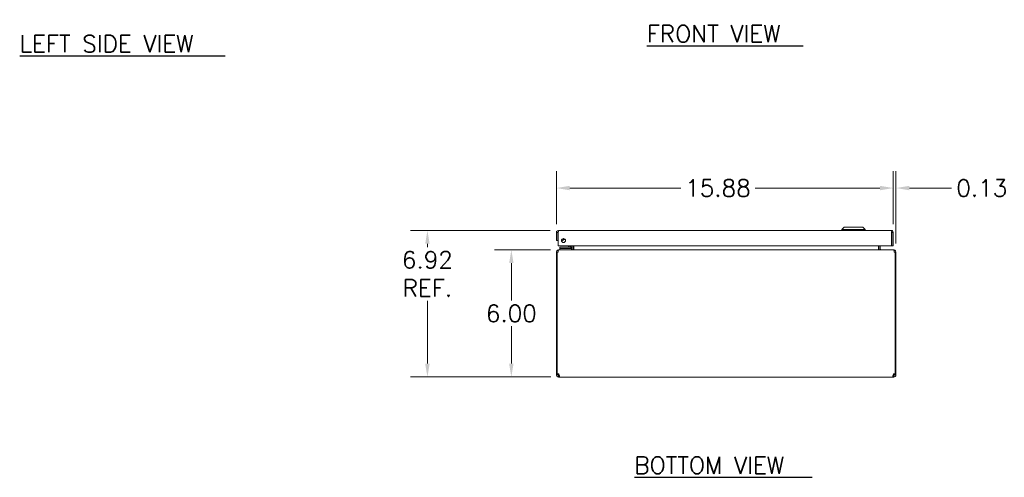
# Model space of a CAD drawing. Header units: inches. Extents: x 6 to 108, y 3 to 70.
# Tile 1 of 15: x 6 to 53, y 3 to 24. Entities that reach past the tile are written whole.
import ezdxf

# ---------------------------------------------------------------- set-up
doc = ezdxf.new("R2010")
doc.units = ezdxf.units.IN
doc.header["$LTSCALE"] = 6.4
doc.header["$MEASUREMENT"] = 0
for name, color, linetype, lineweight in [('Dimension (ANSI)', 7, 'Continuous', 5), ('Symbol (ANSI)', 7, 'Continuous', 5), ('Visible (ANSI)', 7, 'Continuous', 5)]:
    doc.layers.add(name, color=color, linetype=linetype, lineweight=lineweight)
doc.styles.add('Note Text (ANSI)', font='RomanS.shx')
doc.styles.add('Text Style167', font='RomanS.shx')
doc.dimstyles.new('Default (ANSI)', dxfattribs={"dimscale": 6.4, "dimtxt": 0.125, "dimasz": 0.098425, "dimexe": 0.125, "dimexo": 0.0625, "dimgap": 0.031496, "dimtad": 0, "dimtih": 1, "dimtoh": 1, "dimrnd": 1e-08, "dimzin": 0, "dimdsep": 46, "dimtxsty": 'Note Text (ANSI)', "dimcen": 0.09, "dimdle": 0.393701, "dimclrd": 256, "dimclre": 256, "dimclrt": 256, "dimadec": 0, "dimazin": 0, "dimtfac": 0.96, "dimtofl": 0, "dimtmove": 0, "dimatfit": 3, "dimfxl": 1, "dimtolj": 1, "dimtzin": 4, "dimlwd": -1, "dimlwe": -1, "dimarcsym": 0})

# ---------------------------------------------------------------- blocks, each defined once
blk = doc.blocks.new('*D19')
at = {"layer": 'Defpoints', "color": 0, "transparency": 16777216}
for p in [(29.633, 13.256), (31.871, 13.256), (31.893, 7.256)]:
    blk.add_point(p, dxfattribs=at)
at = {"layer": 'Dimension (ANSI)', "transparency": 16777216}
for p, q in [((31.471, 13.256), (28.833, 13.256)), ((29.633, 12.626), (29.633, 10.857)), ((29.633, 7.886), (29.633, 9.654)), ((31.493, 7.256), (28.833, 7.256))]:
    blk.add_line(p, q, dxfattribs=at)
for points in [[(29.528, 12.626), (29.738, 12.626), (29.633, 13.256)], [(29.528, 7.886), (29.738, 7.886), (29.633, 7.256)]]:
    blk.add_solid(points, dxfattribs=at)
at = {"layer": 'Dimension (ANSI)', "transparency": 16777216, "insert": (29.633, 10.256), "char_height": 0.8, "attachment_point": 5, "style": 'Note Text (ANSI)'}
blk.add_mtext('\\A1;6.00', dxfattribs=at)
blk = doc.blocks.new('*D20')
at = {"layer": 'Defpoints', "color": 0, "transparency": 16777216}
for p in [(25.678, 14.173), (31.86, 14.173), (31.893, 7.256)]:
    blk.add_point(p, dxfattribs=at)
at = {"layer": 'Dimension (ANSI)', "transparency": 16777216}
for p, q in [((31.46, 14.173), (24.878, 14.173)), ((25.678, 13.543), (25.678, 13.384)), ((25.678, 7.886), (25.678, 10.848)), ((31.493, 7.256), (24.878, 7.256))]:
    blk.add_line(p, q, dxfattribs=at)
for points in [[(25.573, 13.543), (25.783, 13.543), (25.678, 14.173)], [(25.573, 7.886), (25.783, 7.886), (25.678, 7.256)]]:
    blk.add_solid(points, dxfattribs=at)
at = {"layer": 'Dimension (ANSI)', "transparency": 16777216, "insert": (25.678, 12.116), "char_height": 0.8, "attachment_point": 5, "style": 'Note Text (ANSI)'}
blk.add_mtext('\\A1;6.92{\\PREF.}', dxfattribs=at)
blk = doc.blocks.new('*D21')
at = {"layer": 'Defpoints', "color": 0, "transparency": 16777216}
for p in [(47.63, 16.168), (31.755, 14.068), (47.63, 14.068)]:
    blk.add_point(p, dxfattribs=at)
at = {"layer": 'Dimension (ANSI)', "transparency": 16777216}
for p, q in [((31.755, 14.468), (31.755, 16.968)), ((47.63, 14.468), (47.63, 16.968)), ((32.385, 16.168), (37.624, 16.168)), ((47, 16.168), (41.113, 16.168))]:
    blk.add_line(p, q, dxfattribs=at)
for points in [[(32.385, 16.273), (32.385, 16.063), (31.755, 16.168)], [(47, 16.273), (47, 16.063), (47.63, 16.168)]]:
    blk.add_solid(points, dxfattribs=at)
at = {"layer": 'Dimension (ANSI)', "transparency": 16777216, "insert": (39.368, 16.168), "char_height": 0.8, "attachment_point": 5, "style": 'Note Text (ANSI)'}
blk.add_mtext('\\A1;15.88', dxfattribs=at)
blk = doc.blocks.new('*D22')
at = {"layer": 'Defpoints', "color": 0, "transparency": 16777216}
for p in [(47.755, 16.168), (47.63, 14.068), (47.755, 13.15)]:
    blk.add_point(p, dxfattribs=at)
at = {"layer": 'Dimension (ANSI)', "transparency": 16777216}
for p, q in [((47.63, 14.468), (47.63, 16.968)), ((47.755, 13.55), (47.755, 16.968)), ((47, 16.168), (46.37, 16.168)), ((48.385, 16.168), (50.379, 16.168))]:
    blk.add_line(p, q, dxfattribs=at)
for points in [[(47, 16.273), (47, 16.063), (47.63, 16.168)], [(48.385, 16.273), (48.385, 16.063), (47.755, 16.168)]]:
    blk.add_solid(points, dxfattribs=at)
at = {"layer": 'Dimension (ANSI)', "transparency": 16777216, "insert": (51.799, 16.168), "char_height": 0.8, "attachment_point": 5, "style": 'Note Text (ANSI)'}
blk.add_mtext('\\A1;0.13', dxfattribs=at)

msp = doc.modelspace()

# ---------------------------------------------------------------- linework, layer by layer
at = {"layer": 'Symbol (ANSI)', "lineweight": 30}
for p, q in [((36.0148, 22.8751), (43.3828, 22.8751)), ((6.467, 22.4027), (16.1501, 22.4027)), ((35.4305, 2.5232), (43.8068, 2.5232))]:
    msp.add_line(p, q, dxfattribs=at)
at = {"layer": 'Visible (ANSI)'}
for p, q in [((31.7546, 14.0679), (31.7546, 13.6932)), ((31.8286, 14.0679), (31.7546, 14.0679)), ((31.8286, 14.0679), (31.8286, 13.6932)), ((31.8397, 13.4432), (31.8397, 14.0679)), ((31.8599, 14.1732), (47.5244, 14.1732)), ((45.3216, 14.3306), (45.2035, 14.2125)), ((45.2035, 14.2125), (46.3058, 14.2125)), ((45.2035, 14.2125), (45.2035, 14.1732)), ((45.3216, 14.3306), (46.1877, 14.3306)), ((46.1877, 14.3306), (46.3058, 14.2125)), ((46.3058, 14.2125), (46.3058, 14.1732)), ((47.5446, 14.0679), (47.5446, 13.4432)), ((47.5556, 14.0679), (47.5556, 13.4432)), ((47.5556, 14.0679), (47.6296, 14.0679)), ((47.6296, 13.4432), (47.6296, 14.0679)), ((31.7546, 13.6932), (31.8286, 13.6932)), ((31.7916, 13.1504), (31.7546, 13.1504)), ((31.7546, 13.1504), (31.7546, 7.4004)), ((31.8397, 13.1504), (31.7916, 13.1504)), ((31.7916, 7.3894), (31.7916, 13.1504)), ((47.5446, 13.4432), (31.8397, 13.4432)), ((31.8709, 13.2557), (31.8599, 13.2557)), ((31.8599, 13.2489), (31.8599, 13.2557)), ((31.8709, 13.2557), (47.6383, 13.2557)), ((32.0456, 13.3767), (31.9206, 13.3767)), ((31.9206, 13.3177), (31.9206, 13.3767)), ((31.9206, 13.3177), (32.0456, 13.3177)), ((31.9206, 13.3177), (31.9206, 13.2557)), ((31.9206, 13.3177), (32.0456, 13.3177)), ((32.3976, 13.3767), (32.0456, 13.3767)), ((32.0456, 13.3177), (32.3976, 13.3177)), ((32.4706, 13.3177), (32.0456, 13.3177)), ((32.3192, 13.3914), (32.371, 13.4432)), ((32.4246, 13.4432), (32.4246, 13.4037)), ((32.4706, 13.2557), (32.4706, 13.3177)), ((32.4836, 13.4037), (32.4836, 13.4432)), ((32.4931, 13.2869), (32.4931, 13.4432)), ((32.5671, 13.2869), (32.5671, 13.4432)), ((32.5782, 13.2869), (32.5782, 13.4432)), ((46.9311, 13.2869), (46.9311, 13.4432)), ((46.9421, 13.4432), (46.9421, 13.2869)), ((47.0161, 13.2869), (47.0161, 13.4432)), ((47.5556, 13.4432), (47.6296, 13.4432)), ((47.6494, 13.2557), (47.6383, 13.2557)), ((47.6494, 13.2489), (47.6494, 13.2557)), ((47.7176, 13.1504), (47.6696, 13.1504)), ((47.7546, 13.1504), (47.7176, 13.1504)), ((47.7176, 13.1504), (47.7176, 7.3894)), ((47.7546, 7.4004), (47.7546, 13.1504)), ((31.7546, 7.4004), (31.7916, 7.4004)), ((31.7546, 7.3609), (31.7546, 7.4004)), ((31.7546, 7.3609), (31.8212, 7.3609)), ((31.8212, 7.3609), (31.8286, 7.3609)), ((31.8244, 7.4004), (31.8286, 7.4004)), ((31.8286, 7.4006), (31.8286, 7.4004)), ((31.8286, 7.4004), (31.8286, 7.3609)), ((31.8599, 7.2557), (31.8599, 7.3297)), ((31.8599, 7.3297), (31.8926, 7.3297)), ((31.8926, 7.2557), (31.8599, 7.2557)), ((31.8926, 7.2557), (31.8926, 7.3297)), ((47.6167, 7.2557), (31.8926, 7.2557)), ((47.6167, 7.3297), (47.6167, 7.2557)), ((47.6167, 7.3297), (47.6494, 7.3297)), ((47.6494, 7.2557), (47.6167, 7.2557)), ((47.6494, 7.3297), (47.6494, 7.2557)), ((47.6806, 7.4004), (47.6806, 7.4006)), ((47.6806, 7.4004), (47.6849, 7.4004)), ((47.6806, 7.3609), (47.6806, 7.4004)), ((47.6806, 7.3609), (47.688, 7.3609)), ((47.688, 7.3609), (47.7546, 7.3609)), ((47.7176, 7.4004), (47.7546, 7.4004)), ((47.7546, 7.4004), (47.7546, 7.3609))]:
    msp.add_line(p, q, dxfattribs=at)
msp.add_circle((32.0897, 13.6932), 0.094, dxfattribs=at)
for centre, radius, start, end in [((32.0146, 13.8492), 0.1526, 262.90981, 328.47747), ((32.0146, 13.8492), 0.0935, 273.03953, 318.34776), ((31.8599, 13.1504), 0.0313, 128.23366, 180), ((32.2839, 13.4267), 0.05, 270, 315), ((32.3976, 13.4037), 0.086, 270, 0), ((32.3976, 13.4037), 0.0269, 270, 0), ((32.4619, 13.2869), 0.1052, 352.06907, 0), ((47.0474, 13.2869), 0.1053, 180, 187.93093), ((47.6494, 13.1504), 0.0313, 0, 51.76634), ((31.8295, 7.3306), 0.07, 25.69955, 122.77545), ((47.6797, 7.3306), 0.07, 57.22455, 154.30045)]:
    msp.add_arc(centre, radius, start, end, dxfattribs=at)
for points, knots in [([(31.8599, 14.1732), (31.8215, 14.1732), (31.7839, 14.1503), (31.7663, 14.1161), (31.7587, 14.1013), (31.7546, 14.0846), (31.7546, 14.0679)], [0, 0, 0, 0, 1.0950581, 1.0950581, 1.0950581, 1.5707963, 1.5707963, 1.5707963, 1.5707963]), ([(31.8432, 14.0939), (31.8353, 14.0887), (31.8296, 14.0801), (31.8288, 14.0706), (31.8287, 14.0697), (31.8286, 14.0688), (31.8286, 14.0679)], [0.57367433, 0.57367433, 0.57367433, 0.57367433, 1.48347479, 1.48347479, 1.48347479, 1.57079633, 1.57079633, 1.57079633, 1.57079633]), ([(31.8397, 14.0679), (31.8444, 14.1063), (31.8491, 14.1439), (31.8538, 14.1615), (31.8558, 14.1691), (31.8578, 14.1732), (31.8599, 14.1732)], [0, 0, 0, 0, 1.0950581, 1.0950581, 1.0950581, 1.5707963, 1.5707963, 1.5707963, 1.5707963]), ([(47.5244, 14.1732), (47.5291, 14.1732), (47.5338, 14.1503), (47.5385, 14.1161), (47.5405, 14.1013), (47.5426, 14.0846), (47.5446, 14.0679)], [0, 0, 0, 0, 1.0950581, 1.0950581, 1.0950581, 1.5707963, 1.5707963, 1.5707963, 1.5707963]), ([(47.6296, 14.0679), (47.6296, 14.1063), (47.6067, 14.1439), (47.5726, 14.1615), (47.5578, 14.1691), (47.5411, 14.1732), (47.5244, 14.1732)], [0, 0, 0, 0, 1.0950581, 1.0950581, 1.0950581, 1.5707963, 1.5707963, 1.5707963, 1.5707963]), ([(47.5411, 14.0939), (47.549, 14.0887), (47.5547, 14.0801), (47.5555, 14.0706), (47.5556, 14.0697), (47.5556, 14.0688), (47.5556, 14.0679)], [0.57367433, 0.57367433, 0.57367433, 0.57367433, 1.48347479, 1.48347479, 1.48347479, 1.57079633, 1.57079633, 1.57079633, 1.57079633]), ([(31.8599, 13.2557), (31.823, 13.2557), (31.7869, 13.2347), (31.7686, 13.2027), (31.7595, 13.1869), (31.7546, 13.1687), (31.7546, 13.1504)], [-1.5707963, -1.5707963, -1.5707963, -1.5707963, -0.5201457, -0.5201457, -0.5201457, 0, 0, 0, 0]), ([(31.8397, 13.1504), (31.8397, 13.1873), (31.8459, 13.2234), (31.8554, 13.2417), (31.8601, 13.2508), (31.8655, 13.2557), (31.8709, 13.2557)], [0, 0, 0, 0, 1.0506506, 1.0506506, 1.0506506, 1.5707963, 1.5707963, 1.5707963, 1.5707963]), ([(32.4931, 13.2869), (32.4931, 13.2752), (32.4859, 13.2637), (32.4753, 13.2587), (32.4738, 13.258), (32.4722, 13.2574), (32.4706, 13.2569)], [-3.1415927, -3.1415927, -3.1415927, -3.1415927, -2.0128023, -2.0128023, -2.0128023, -1.8545904, -1.8545904, -1.8545904, -1.8545904]), ([(32.5782, 13.2869), (32.5782, 13.2752), (32.5538, 13.2637), (32.518, 13.2587), (32.5039, 13.2567), (32.4884, 13.2557), (32.4729, 13.2557)], [-3.1415927, -3.1415927, -3.1415927, -3.1415927, -2.0128023, -2.0128023, -2.0128023, -1.5707963, -1.5707963, -1.5707963, -1.5707963]), ([(46.9311, 13.2869), (46.9311, 13.2752), (46.9555, 13.2637), (46.9913, 13.2587), (47.0053, 13.2567), (47.0208, 13.2557), (47.0363, 13.2557)], [-3.1415927, -3.1415927, -3.1415927, -3.1415927, -2.0128023, -2.0128023, -2.0128023, -1.5707963, -1.5707963, -1.5707963, -1.5707963]), ([(47.0161, 13.2869), (47.0161, 13.2752), (47.0234, 13.2637), (47.034, 13.2587), (47.0382, 13.2567), (47.0428, 13.2557), (47.0474, 13.2557)], [-3.1415927, -3.1415927, -3.1415927, -3.1415927, -2.0128023, -2.0128023, -2.0128023, -1.5707963, -1.5707963, -1.5707963, -1.5707963]), ([(47.6383, 13.2557), (47.6493, 13.2557), (47.66, 13.2347), (47.6655, 13.2027), (47.6682, 13.1869), (47.6696, 13.1687), (47.6696, 13.1504)], [-1.5707963, -1.5707963, -1.5707963, -1.5707963, -0.5201457, -0.5201457, -0.5201457, 0, 0, 0, 0]), ([(47.7546, 13.1504), (47.7546, 13.1873), (47.7337, 13.2234), (47.7017, 13.2417), (47.6859, 13.2508), (47.6676, 13.2557), (47.6494, 13.2557)], [0, 0, 0, 0, 1.0506506, 1.0506506, 1.0506506, 1.5707963, 1.5707963, 1.5707963, 1.5707963]), ([(31.8599, 7.2557), (31.8312, 7.2557), (31.799, 7.2694), (31.7787, 7.2939), (31.7627, 7.3133), (31.7546, 7.3382), (31.7546, 7.3609)], [1.12225459, 1.12225459, 1.12225459, 1.12225459, 1.62323265, 1.62323265, 1.62323265, 2.01933807, 2.01933807, 2.01933807, 2.01933807]), ([(31.8286, 7.3609), (31.8286, 7.3494), (31.8369, 7.3364), (31.8485, 7.3318), (31.8522, 7.3304), (31.8562, 7.3297), (31.8599, 7.3297)], [-2.01933807, -2.01933807, -2.01933807, -2.01933807, -1.3417362, -1.3417362, -1.3417362, -1.12225459, -1.12225459, -1.12225459, -1.12225459]), ([(31.8926, 7.3609), (31.8977, 7.3322), (31.9001, 7.3), (31.8994, 7.2798), (31.899, 7.2638), (31.8966, 7.2557), (31.8926, 7.2557)], [-0.44854174, -0.44854174, -0.44854174, -0.44854174, 0.05243633, 0.05243633, 0.05243633, 0.44854174, 0.44854174, 0.44854174, 0.44854174]), ([(47.6167, 7.2557), (47.6116, 7.2557), (47.6092, 7.2694), (47.6098, 7.2939), (47.6103, 7.3133), (47.6127, 7.3382), (47.6167, 7.3609)], [2.69305091, 2.69305091, 2.69305091, 2.69305091, 3.19402898, 3.19402898, 3.19402898, 3.59013439, 3.59013439, 3.59013439, 3.59013439]), ([(47.6494, 7.3297), (47.6609, 7.3297), (47.6739, 7.3379), (47.6785, 7.3495), (47.68, 7.3533), (47.6806, 7.3572), (47.6806, 7.3609)], [-2.01933807, -2.01933807, -2.01933807, -2.01933807, -1.3417362, -1.3417362, -1.3417362, -1.12225459, -1.12225459, -1.12225459, -1.12225459]), ([(47.7546, 7.3609), (47.7546, 7.3322), (47.7409, 7.3), (47.7164, 7.2798), (47.697, 7.2638), (47.6721, 7.2557), (47.6494, 7.2557)], [1.12225459, 1.12225459, 1.12225459, 1.12225459, 1.62323265, 1.62323265, 1.62323265, 2.01933807, 2.01933807, 2.01933807, 2.01933807])]:
    msp.add_open_spline(points, degree=3, knots=knots, dxfattribs=at)
for points in [[(32.3979, 13.3784), (32.3979, 13.3784), (32.3979, 13.3784), (32.3979, 13.3785)], [(32.4228, 13.4034), (32.4229, 13.4034), (32.4229, 13.4034), (32.4229, 13.4034)], [(32.4689, 13.2565), (32.4666, 13.2559), (32.4643, 13.2557), (32.4619, 13.2557)], [(31.8926, 7.3297), (31.8943, 7.3297), (31.8957, 7.3302), (31.8968, 7.3312)], [(47.6124, 7.331), (47.6135, 7.3301), (47.6149, 7.3297), (47.6167, 7.3297)]]:
    msp.add_open_spline(points, degree=3, dxfattribs=at)

# ---------------------------------------------------------------- texts
at = {"layer": 'Symbol (ANSI)', "char_height": 0.8, "attachment_point": 7, "style": 'Text Style167'}
for s, insert in [('FRONT VIEW', (36.0148, 23.0474)), ('LEFT SIDE VIEW', (6.467, 22.575)), ('BOTTOM VIEW', (35.4305, 2.6955))]:
    msp.add_mtext(s, dxfattribs=dict(at, insert=insert))

# ---------------------------------------------------------------- dimensions: what is measured, and where the dimension line sits
at = {"layer": 'Dimension (ANSI)'}
for base, p1, p2, picture, middle in [((47.6296393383, 16.1676526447), (31.7546393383, 14.0679151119), (47.6296393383, 14.0679151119), '*D21', (39.3682168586, 16.1676526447)), ((47.7546393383, 16.1676526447), (47.6296393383, 14.0679151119), (47.7546393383, 13.1504190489), '*D22', (51.7994158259, 16.1676526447))]:
    dim = msp.add_linear_dim(base=base, p1=p1, p2=p2, dimstyle='Default (ANSI)', override={"dimtih": 0, "dimtoh": 0, "dimdec": 2, "dimtp": 0, "dimtm": 0, "dimtdec": 2, "dimatfit": 1}, dxfattribs=at)
    dim.commit()
    dim.dimension.update_dxf_attribs({"geometry": picture, "text_midpoint": middle, "dimtype": 160})
dim = msp.add_linear_dim(base=(25.6776, 14.1732), p1=(31.8926, 7.2557), p2=(31.8599, 14.1732), angle=90, text='<>{\\PREF.}', dimstyle='Default (ANSI)', override={"dimdec": 2, "dimtp": 0, "dimtm": 0, "dimtdec": 2, "dimatfit": 1}, dxfattribs=at)
dim.commit()
dim.dimension.update_dxf_attribs({"geometry": '*D20', "text_midpoint": (25.6776, 12.1161), "dimtype": 160})
dim = msp.add_linear_dim(base=(29.6334, 13.2557), p1=(31.8926, 7.2557), p2=(31.8709, 13.2557), angle=90, dimstyle='Default (ANSI)', override={"dimdec": 2, "dimtp": 0, "dimtm": 0, "dimtdec": 2, "dimatfit": 1}, dxfattribs=at)
dim.commit()
dim.dimension.update_dxf_attribs({"geometry": '*D19', "text_midpoint": (29.6334, 10.2557), "dimtype": 160})

doc.saveas('drawing.dxf')
